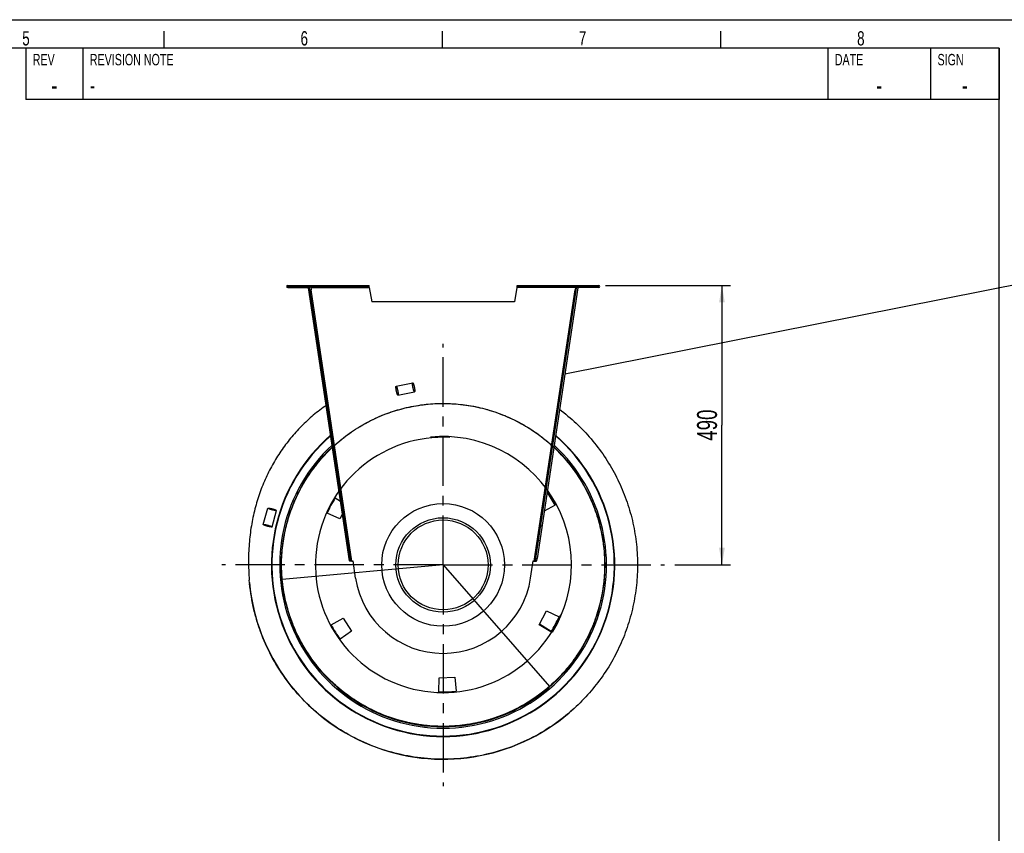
# Model space of a CAD drawing. Extents: x -143 to 557, y -130 to 297.
# Tile 15 of 15: x 243 to 416, y 154 to 297. Entities that reach past the tile are written whole.
import ezdxf

# ---------------------------------------------------------------- set-up
doc = ezdxf.new("R2010")
doc.units = 0
doc.header["$LTSCALE"] = 23.1
doc.linetypes.add('CENTER', pattern=[0.6, 0.375, -0.075, 0.075, -0.075])
doc.layers.get('0').update_dxf_attribs({"linetype": 'CONTINUOUS'})
for name, color, linetype in [('110528_DXF_CONTINUOUS_LINE', 7, 'CONTINUOUS'), ('110534_DXF_CONTINUOUS_LINE', 7, 'CONTINUOUS'), ('110536_DXF_AXIS', 7, 'CONTINUOUS'), ('110536_DXF_DIMENSION', 7, 'CONTINUOUS'), ('110651_DXF_CONTINUOUS_LINE', 7, 'CONTINUOUS'), ('110660_DXF_CONTINUOUS_LINE', 7, 'CONTINUOUS'), ('112850_DXF_CONTINUOUS_LINE', 7, 'CONTINUOUS'), ('AG_HOSE_100_DXF_CONTINUOUS', 7, 'CONTINUOUS'), ('ASE_65-100-5_DXF_FORMAT', 7, 'CONTINUOUS')]:
    doc.layers.add(name, color=color, linetype=linetype)
doc.styles.get("Standard").update_dxf_attribs({"font": 'txt', "width": 0.7})
doc.styles.add('TEXTSTYLE_2', font='txt', dxfattribs={"width": 0.7})
doc.dimstyles.new('DIMSTYLE_2', dxfattribs={"dimtxt": 3.5, "dimasz": 3, "dimexe": 1.5, "dimexo": 1, "dimgap": 0.875, "dimtad": 1, "dimdec": 3, "dimlfac": 10, "dimtxsty": 'STANDARD', "dimblk": '_ARROW_FILLED', "dimblk1": '_ARROW_FILLED', "dimblk2": '_ARROW_FILLED', "dimcen": 0.09, "dimazin": 3, "dimtp": 0.8, "dimtm": 0.8, "dimtfac": 1, "dimtdec": 3, "dimtofl": 0, "dimtmove": 0, "dimatfit": 3, "dimtolj": 1})

# ---------------------------------------------------------------- blocks, each defined once
blk = doc.blocks.new('_ARROW_FILLED')
at = {"color": 0, "linetype": 'BYBLOCK'}
blk.add_solid([(0, 0), (-1, 0.167), (-1, -0.167)], dxfattribs=at)
blk = doc.blocks.new('*D7')
at = {"layer": '110536_DXF_DIMENSION', "color": 2, "linetype": 'CONTINUOUS'}
for p, q in [((346.06, 250.44), (367.96, 250.44)), ((366.46, 250.44), (366.46, 225.94)), ((366.46, 201.44), (366.46, 225.94)), ((358.19, 201.44), (367.96, 201.44))]:
    blk.add_line(p, q, dxfattribs=at)
at = {"layer": '110536_DXF_DIMENSION', "color": 2, "linetype": 'CONTINUOUS', "xscale": 3, "yscale": 3, "zscale": 3}
for p, rotation in [((366.46, 250.44), 90), ((366.46, 201.44), 270)]:
    blk.add_blockref('_ARROW_FILLED', p, dxfattribs=dict(at, rotation=rotation))
at = {"layer": '110536_DXF_DIMENSION', "color": 2, "linetype": 'CONTINUOUS', "insert": (362.09, 225.94), "char_height": 3.5, "width": 12.375, "attachment_point": 2, "rotation": 90}
blk.add_mtext('490', dxfattribs=at)

msp = doc.modelspace()

# ---------------------------------------------------------------- linework, layer by layer
at = {"layer": '110528_DXF_CONTINUOUS_LINE', "color": 9, "linetype": 'CONTINUOUS'}
for p, q in [((291.12251, 215.52563), (291.05629, 215.56084)), ((344.09936, 187.35733), (344.16559, 187.32212))]:
    msp.add_line(p, q, dxfattribs=at)
at = {"layer": '110528_DXF_CONTINUOUS_LINE', "color": 3, "linetype": 'CONTINUOUS'}
for p, q in [((298.71425, 213.18788), (299.64578, 212.62816)), ((299.5197, 209.50669), (297.30584, 210.53904)), ((337.23196, 211.93329), (335.31125, 210.86862)), ((299.98414, 210.38017), (299.5197, 209.50669)), ((334.41379, 190.95318), (335.70217, 193.37626)), ((335.70217, 193.37626), (337.91603, 192.34392)), ((297.98992, 190.94967), (300.12637, 192.13393)), ((300.12637, 192.13393), (301.58064, 189.80662)), ((301.58064, 189.80662), (299.57967, 188.40553)), ((336.50762, 189.69508), (334.41379, 190.95318)), ((316.8866, 179.20327), (316.92923, 181.64563)), ((316.92923, 181.64563), (319.67187, 181.7414)), ((319.67187, 181.7414), (319.88477, 179.30797))]:
    msp.add_line(p, q, dxfattribs=at)
at = {"layer": '110528_DXF_CONTINUOUS_LINE', "color": 7, "linetype": 'CONTINUOUS'}
msp.add_arc((317.61094, 201.44148), 30.075, 130.9272981, 49.0727812, dxfattribs=at)
at = {"layer": '110528_DXF_CONTINUOUS_LINE', "color": 3, "linetype": 'CONTINUOUS'}
for radius, start, end in [(30, 131.0180095, 48.9821354), (22.25, 28.1344313, 35.0874507), (22.25, 148.1344313, 155.8655687), (22.25, 328.1344313, 335.8655687), (22.25, 208.1344313, 215.8655687), (22.25, 268.1344313, 275.8655687)]:
    msp.add_arc((317.61094, 201.44148), radius, start, end, dxfattribs=at)
at = {"layer": '110528_DXF_CONTINUOUS_LINE', "color": 9, "linetype": 'CONTINUOUS'}
for radius, start, end in [(28.61603, 132.7976441, 47.2018923), (28.36603, 133.1423861, 46.8573921)]:
    msp.add_arc((317.61094, 201.44148), radius, start, end, dxfattribs=at)
at = {"layer": '110534_DXF_CONTINUOUS_LINE', "color": 9, "linetype": 'CONTINUOUS'}
for p, q in [((290.38428, 250.04148), (290.38428, 250.44148)), ((344.83759, 250.04148), (344.83759, 250.44148)), ((294.41889, 250.04148), (304.67262, 250.04148)), ((301.6322, 202.11835), (294.47624, 249.66048)), ((340.80298, 250.04148), (330.54926, 250.04148)), ((333.58967, 202.11835), (340.74564, 249.66048)), ((300.30982, 208.21647), (300.50759, 208.24624)), ((334.91205, 208.21647), (334.71428, 208.24624)), ((300.69251, 205.67396), (300.89029, 205.70373)), ((334.52936, 205.67396), (334.33159, 205.70373)), ((301.15874, 202.5765), (301.35651, 202.60627)), ((301.1589, 202.57542), (301.35667, 202.60519)), ((334.06297, 202.57542), (333.8652, 202.60519)), ((334.06314, 202.5765), (333.86536, 202.60627))]:
    msp.add_line(p, q, dxfattribs=at)
at = {"layer": '110534_DXF_CONTINUOUS_LINE', "color": 3, "linetype": 'CONTINUOUS'}
for p, q in [((290.38428, 250.44148), (304.59959, 250.44148)), ((330.62228, 250.44148), (344.83759, 250.44148)), ((290.38428, 250.04148), (294.23428, 250.04148)), ((301.21908, 202.1756), (294.02116, 249.99649)), ((341.20072, 249.99649), (334.06314, 202.5765)), ((344.83759, 250.04148), (340.98759, 250.04148)), ((334.00279, 202.1756), (334.06314, 202.5765))]:
    msp.add_line(p, q, dxfattribs=at)
at = {"layer": '110534_DXF_CONTINUOUS_LINE', "color": 7, "linetype": 'CONTINUOUS'}
for p, q in [((290.38428, 250.24148), (304.59959, 250.24148)), ((294.23428, 250.04148), (294.23428, 250.24148)), ((301.40563, 250.44148), (301.40563, 250.24148)), ((304.40563, 250.44148), (304.40563, 250.24148)), ((304.59959, 250.44148), (304.59959, 250.24148)), ((330.62228, 250.44148), (330.62228, 250.24148)), ((330.62228, 250.24148), (344.83759, 250.24148)), ((330.81624, 250.44148), (330.81624, 250.24148)), ((333.81624, 250.44148), (333.81624, 250.24148)), ((340.98759, 250.04148), (340.98759, 250.24148)), ((294.02116, 249.99649), (294.21893, 250.02626)), ((301.41685, 202.20537), (294.21893, 250.02626)), ((294.27847, 249.63072), (294.47624, 249.66048)), ((294.41889, 250.04148), (294.47624, 249.66048)), ((304.67262, 250.04148), (305.11094, 247.55564)), ((330.54926, 250.04148), (330.11094, 247.55564)), ((333.86536, 202.60627), (341.00294, 250.02626)), ((340.80298, 250.04148), (340.74564, 249.66048)), ((340.94341, 249.63072), (340.74564, 249.66048)), ((341.20072, 249.99649), (341.00294, 250.02626)), ((330.11094, 247.55564), (305.11094, 247.55564)), ((301.21908, 202.1756), (301.41685, 202.20537)), ((302.28359, 199.13443), (301.83197, 202.13488)), ((332.93828, 199.13443), (333.3899, 202.13488)), ((333.80502, 202.20537), (333.86536, 202.60627)), ((334.00279, 202.1756), (333.80502, 202.20537))]:
    msp.add_line(p, q, dxfattribs=at)
at = {"layer": '110534_DXF_CONTINUOUS_LINE', "color": 3, "linetype": 'CONTINUOUS'}
for centre, start, end in [((290.38428, 250.24148), 90, 270), ((344.83759, 250.24148), 270, 90)]:
    msp.add_arc(centre, 0.2, start, end, dxfattribs=at)
at = {"layer": '110534_DXF_CONTINUOUS_LINE', "color": 7, "linetype": 'CONTINUOUS'}
for centre, radius, start, end in [((301.60871, 203.61817), 1.5, 270.8975556, 278.5598113), ((333.61317, 203.61817), 1.5, 261.4401887, 269.1024444), ((317.61094, 201.44148), 15.5, 188.5598113, 351.4401887)]:
    msp.add_arc(centre, radius, start, end, dxfattribs=at)
for points, knots in [([(294.35868, 250.24148), (294.36582, 250.24148), (294.37957, 250.21674), (294.3906, 250.17766), (294.40519, 250.11386), (294.414, 250.06702), (294.41889, 250.04148)], [0, 0, 0, 0, 0.10102656, 0.317593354, 0.631910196, 1, 1, 1, 1]), ([(304.67262, 250.04148), (304.66668, 250.06703), (304.65597, 250.11416), (304.63825, 250.17746), (304.6246, 250.21847), (304.60751, 250.24148), (304.59959, 250.24148)], [0, 0, 0, 0, 0.362762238, 0.67352206, 0.890403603, 1, 1, 1, 1]), ([(330.54926, 250.04148), (330.5552, 250.06703), (330.56591, 250.11416), (330.58362, 250.17746), (330.59728, 250.21847), (330.61436, 250.24148), (330.62228, 250.24148)], [0, 0, 0, 0, 0.362762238, 0.67352206, 0.890403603, 1, 1, 1, 1]), ([(340.86319, 250.24148), (340.85605, 250.24148), (340.84231, 250.21674), (340.83127, 250.17766), (340.81668, 250.11386), (340.80788, 250.06702), (340.80298, 250.04148)], [0, 0, 0, 0, 0.10102656, 0.317593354, 0.631910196, 1, 1, 1, 1]), ([(301.6322, 202.11835), (301.60485, 202.11907), (301.55398, 202.12262), (301.487, 202.13673), (301.43569, 202.16143), (301.41894, 202.19148), (301.41685, 202.20537)], [0, 0, 0, 0, 0.331658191, 0.615530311, 0.82972973, 1, 1, 1, 1]), ([(333.58967, 202.11835), (333.61702, 202.11907), (333.66789, 202.12262), (333.73488, 202.13673), (333.78618, 202.16143), (333.80293, 202.19148), (333.80502, 202.20537)], [0, 0, 0, 0, 0.331658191, 0.615530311, 0.82972973, 1, 1, 1, 1])]:
    msp.add_open_spline(points, degree=3, knots=knots, dxfattribs=at)
at = {"layer": '110534_DXF_CONTINUOUS_LINE', "color": 3, "linetype": 'CONTINUOUS'}
for points, knots in [([(304.67262, 250.04148), (304.66668, 250.09252), (304.65575, 250.18687), (304.64083, 250.29809), (304.62839, 250.36987), (304.61921, 250.40728), (304.61231, 250.42957), (304.60357, 250.44148), (304.59959, 250.44148)], [0, 0, 0, 0, 0.37570868, 0.695091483, 0.818353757, 0.911146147, 0.970916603, 1, 1, 1, 1]), ([(330.54926, 250.04148), (330.55519, 250.09252), (330.56612, 250.18687), (330.58104, 250.29809), (330.59349, 250.36987), (330.60266, 250.40728), (330.60956, 250.42957), (330.61831, 250.44148), (330.62228, 250.44148)], [0, 0, 0, 0, 0.37570868, 0.695091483, 0.818353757, 0.911146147, 0.970916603, 1, 1, 1, 1]), ([(301.6322, 202.11835), (301.58032, 202.11518), (301.48423, 202.1115), (301.37066, 202.11445), (301.29641, 202.12526), (301.25736, 202.13645), (301.22963, 202.15172), (301.22022, 202.16805), (301.21908, 202.1756)], [0, 0, 0, 0, 0.360165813, 0.666149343, 0.785569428, 0.878759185, 0.94710206, 1, 1, 1, 1]), ([(333.58967, 202.11835), (333.64156, 202.11518), (333.73765, 202.1115), (333.85122, 202.11445), (333.92546, 202.12526), (333.96451, 202.13645), (333.99224, 202.15172), (334.00166, 202.16805), (334.00279, 202.1756)], [0, 0, 0, 0, 0.360165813, 0.666149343, 0.785569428, 0.878759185, 0.94710206, 1, 1, 1, 1])]:
    msp.add_open_spline(points, degree=3, knots=knots, dxfattribs=at)
at = {"layer": '110536_DXF_AXIS', "color": 7, "linetype": 'CENTER'}
for q in [(317.61094, 240.20705), (278.84537, 201.44148), (317.61094, 162.67591), (356.3765, 201.44148)]:
    msp.add_line((317.61094, 201.44148), q, dxfattribs=at)
at = {"layer": '110651_DXF_CONTINUOUS_LINE', "color": 7, "linetype": 'CONTINUOUS'}
msp.add_line((336.56836, 189.79446), (334.47992, 191.07755), dxfattribs=at)
at = {"layer": '110660_DXF_CONTINUOUS_LINE', "color": 9, "linetype": 'CONTINUOUS'}
for p, q in [((309.37995, 232.75127), (312.28536, 233.35477)), ((309.70535, 231.18471), (312.61076, 231.78821)), ((286.10135, 208.52476), (286.89331, 211.3974)), ((287.64381, 208.09952), (288.43577, 210.97216))]:
    msp.add_line(p, q, dxfattribs=at)
for points, knots in [([(312.33294, 232.54758), (312.32298, 232.59555), (312.30464, 232.6902), (312.28172, 232.82888), (312.26433, 232.9588), (312.25291, 233.07563), (312.24809, 233.17489), (312.24889, 233.25526), (312.25732, 233.3096), (312.26811, 233.35057), (312.30285, 233.35779), (312.32907, 233.3245), (312.35844, 233.27801), (312.39118, 233.20461), (312.4263, 233.11164), (312.46235, 232.99993), (312.49813, 232.87383), (312.53234, 232.7375), (312.55321, 232.64337), (312.56317, 232.5954)], [0, 0, 0, 0, 0.089277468, 0.17567333, 0.256055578, 0.328171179, 0.389237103, 0.437858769, 0.472417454, 0.49342805, 0.50657195, 0.527582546, 0.562141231, 0.610762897, 0.671828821, 0.743944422, 0.82432667, 0.910722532, 1, 1, 1, 1]), ([(309.42753, 231.94408), (309.41757, 231.99205), (309.39923, 232.08671), (309.37631, 232.22538), (309.35892, 232.3553), (309.3475, 232.47213), (309.34268, 232.5714), (309.34348, 232.65176), (309.35191, 232.70611), (309.3627, 232.74707), (309.39745, 232.75429), (309.42366, 232.72101), (309.45303, 232.67452), (309.48577, 232.60112), (309.52089, 232.50815), (309.55694, 232.39643), (309.59272, 232.27033), (309.62693, 232.13401), (309.6478, 232.03987), (309.65777, 231.9919)], [0, 0, 0, 0, 0.089277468, 0.17567333, 0.256055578, 0.328171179, 0.389237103, 0.437858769, 0.472417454, 0.49342805, 0.50657195, 0.527582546, 0.562141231, 0.610762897, 0.671828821, 0.743944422, 0.82432667, 0.910722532, 1, 1, 1, 1]), ([(309.65777, 231.9919), (309.66773, 231.94393), (309.68607, 231.84928), (309.70899, 231.7106), (309.72638, 231.58068), (309.7378, 231.46385), (309.74262, 231.36459), (309.74182, 231.28422), (309.73339, 231.22988), (309.7226, 231.18891), (309.68785, 231.18169), (309.66164, 231.21498), (309.63227, 231.26147), (309.59953, 231.33487), (309.56441, 231.42784), (309.52836, 231.53955), (309.49258, 231.66565), (309.45837, 231.80198), (309.4375, 231.89611), (309.42753, 231.94408)], [0, 0, 0, 0, 0.089277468, 0.17567333, 0.256055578, 0.328171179, 0.389237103, 0.437858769, 0.472417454, 0.49342805, 0.50657195, 0.527582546, 0.562141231, 0.610762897, 0.671828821, 0.743944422, 0.82432667, 0.910722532, 1, 1, 1, 1]), ([(312.56317, 232.5954), (312.57314, 232.54743), (312.59148, 232.45277), (312.6144, 232.3141), (312.63179, 232.18418), (312.64321, 232.06735), (312.64803, 231.96808), (312.64722, 231.88772), (312.6388, 231.83337), (312.62801, 231.79241), (312.59326, 231.78519), (312.56705, 231.81847), (312.53768, 231.86496), (312.50494, 231.93836), (312.46982, 232.03133), (312.43377, 232.14305), (312.39798, 232.26915), (312.36378, 232.40547), (312.34291, 232.49961), (312.33294, 232.54758)], [0, 0, 0, 0, 0.089277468, 0.17567333, 0.256055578, 0.328171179, 0.389237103, 0.437858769, 0.472417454, 0.49342805, 0.50657195, 0.527582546, 0.562141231, 0.610762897, 0.671828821, 0.743944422, 0.82432667, 0.910722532, 1, 1, 1, 1]), ([(287.63991, 211.09545), (287.59268, 211.10847), (287.50003, 211.13507), (287.36586, 211.17677), (287.24186, 211.21865), (287.13193, 211.25916), (287.0409, 211.2971), (286.96821, 211.33054), (286.9246, 211.35937), (286.89015, 211.38151), (286.89874, 211.41266), (286.93967, 211.41402), (286.99189, 211.41643), (287.07144, 211.4079), (287.16905, 211.39383), (287.28421, 211.37229), (287.41217, 211.34471), (287.54874, 211.31176), (287.64193, 211.28713), (287.68916, 211.27411)], [0, 0, 0, 0, 0.090153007, 0.177370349, 0.258461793, 0.331119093, 0.392489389, 0.441090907, 0.475147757, 0.494769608, 0.505230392, 0.524852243, 0.558909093, 0.607510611, 0.668880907, 0.741538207, 0.822629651, 0.909846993, 1, 1, 1, 1]), ([(287.68916, 211.27411), (287.7364, 211.26109), (287.82905, 211.23449), (287.96321, 211.19279), (288.08722, 211.15091), (288.19715, 211.1104), (288.28818, 211.07246), (288.36086, 211.03902), (288.40448, 211.01019), (288.43892, 210.98805), (288.43034, 210.9569), (288.38941, 210.95554), (288.33718, 210.95313), (288.25763, 210.96166), (288.16002, 210.97572), (288.04486, 210.99727), (287.91691, 211.02485), (287.78033, 211.0578), (287.68714, 211.08243), (287.63991, 211.09545)], [0, 0, 0, 0, 0.090153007, 0.177370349, 0.258461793, 0.331119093, 0.392489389, 0.441090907, 0.475147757, 0.494769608, 0.505230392, 0.524852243, 0.558909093, 0.607510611, 0.668880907, 0.741538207, 0.822629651, 0.909846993, 1, 1, 1, 1]), ([(286.84796, 208.22281), (286.80073, 208.23583), (286.70808, 208.26243), (286.57391, 208.30412), (286.4499, 208.34601), (286.33997, 208.38652), (286.24894, 208.42446), (286.17626, 208.45789), (286.13264, 208.48673), (286.0982, 208.50887), (286.10678, 208.54002), (286.14771, 208.54138), (286.19994, 208.54379), (286.27949, 208.53526), (286.3771, 208.52119), (286.49226, 208.49965), (286.62021, 208.47207), (286.75679, 208.43912), (286.84998, 208.41449), (286.89721, 208.40147)], [0, 0, 0, 0, 0.090153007, 0.177370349, 0.258461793, 0.331119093, 0.392489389, 0.441090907, 0.475147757, 0.494769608, 0.505230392, 0.524852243, 0.558909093, 0.607510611, 0.668880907, 0.741538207, 0.822629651, 0.909846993, 1, 1, 1, 1]), ([(286.89721, 208.40147), (286.94444, 208.38845), (287.03709, 208.36185), (287.17126, 208.32015), (287.29526, 208.27827), (287.4052, 208.23776), (287.49622, 208.19982), (287.56891, 208.16638), (287.61252, 208.13755), (287.64697, 208.11541), (287.63838, 208.08426), (287.59745, 208.08289), (287.54523, 208.08049), (287.46568, 208.08902), (287.36807, 208.10308), (287.25291, 208.12463), (287.12496, 208.15221), (286.98838, 208.18515), (286.89519, 208.20979), (286.84796, 208.22281)], [0, 0, 0, 0, 0.090153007, 0.177370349, 0.258461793, 0.331119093, 0.392489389, 0.441090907, 0.475147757, 0.494769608, 0.505230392, 0.524852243, 0.558909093, 0.607510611, 0.668880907, 0.741538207, 0.822629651, 0.909846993, 1, 1, 1, 1])]:
    msp.add_open_spline(points, degree=3, knots=knots, dxfattribs=at)
at = {"layer": '112850_DXF_CONTINUOUS_LINE', "color": 7, "linetype": 'CONTINUOUS'}
for radius in [10.75, 7.875]:
    msp.add_circle((317.61094, 201.44148), radius, dxfattribs=at)
at = {"layer": '112850_DXF_CONTINUOUS_LINE', "color": 9, "linetype": 'CONTINUOUS'}
msp.add_circle((317.61094, 201.44148), 8.275, dxfattribs=at)
at = {"layer": 'AG_HOSE_100_DXF_CONTINUOUS', "color": 4, "linetype": 'CONTINUOUS'}
msp.add_line((338.9337, 234.93513), (557.23558, 278.27715), dxfattribs=at)
at = {"layer": 'AG_HOSE_100_DXF_CONTINUOUS', "color": 9, "linetype": 'CONTINUOUS'}
for p, q in [((317.61094, 201.44148), (289.42874, 198.86203)), ((317.61094, 201.44148), (336.26283, 180.15776)), ((340.05315, 175.83399), (340.05253, 175.83333)), ((340.0532, 175.83393), (340.05253, 175.83333))]:
    msp.add_line(p, q, dxfattribs=at)
at = {"layer": 'AG_HOSE_100_DXF_CONTINUOUS', "color": 7, "linetype": 'CONTINUOUS'}
for p, q in [((283.70359, 198.32858), (283.66591, 198.76247)), ((283.70358, 198.32858), (283.70272, 198.33794)), ((339.67714, 175.50917), (339.66919, 175.5025)), ((339.67714, 175.50917), (339.66923, 175.50244)), ((339.95543, 175.74948), (339.8609, 175.66785)), ((339.95588, 175.74895), (339.86149, 175.66717)), ((340.05253, 175.83333), (340.0481, 175.82951)), ((340.05253, 175.83333), (340.04813, 175.82947))]:
    msp.add_line(p, q, dxfattribs=at)
for points in [[(297.11949, 229.41207), (296.86898, 229.23335), (296.57477, 229.0185), (296.28362, 228.8009), (295.99555, 228.58057), (295.71055, 228.35753), (295.42865, 228.13181), (295.14985, 227.90344), (294.87414, 227.67242), (294.60154, 227.43879), (294.33206, 227.20256), (294.06569, 226.96374), (293.80245, 226.72235), (293.54234, 226.47843), (293.28534, 226.23194), (293.03146, 225.98293), (292.78072, 225.73143), (292.53309, 225.47741), (292.28858, 225.22091), (292.04723, 224.96195), (291.80899, 224.70051), (291.57389, 224.43663), (291.34195, 224.17033), (291.11315, 223.9016), (290.88751, 223.63045), (290.66503, 223.35691), (290.44572, 223.08096), (290.22959, 222.80263), (290.01665, 222.52194), (289.80689, 222.23887), (289.60034, 221.95344), (289.39701, 221.66567), (289.19689, 221.37555), (289, 221.08311), (288.80634, 220.78836), (288.61592, 220.49129), (288.42874, 220.19193), (288.24483, 219.89029), (288.06418, 219.58635), (287.88681, 219.28015), (287.71274, 218.9717), (287.54198, 218.66099), (287.37455, 218.34807), (287.21046, 218.03293), (287.0497, 217.71556), (286.89233, 217.39599), (286.73833, 217.07422), (286.58768, 216.75015), (286.4404, 216.42379), (286.29652, 216.09517), (286.156, 215.76419), (286.01886, 215.43084), (285.88513, 215.09518), (285.75482, 214.75716), (285.62796, 214.41681), (285.50456, 214.07415), (285.38465, 213.72916), (285.26824, 213.38187), (285.15538, 213.0323), (285.04604, 212.68035), (284.94027, 212.32607), (284.83809, 211.96945), (284.73949, 211.6104), (284.64453, 211.24894), (284.55321, 210.88509), (284.46557, 210.51877), (284.38162, 210.14998), (284.30141, 209.77875), (284.22494, 209.40501), (284.15224, 209.02877), (284.08335, 208.65004), (284.01829, 208.26876), (283.9571, 207.88495), (283.89981, 207.49861), (283.84645, 207.10969), (283.79705, 206.71819), (283.75166, 206.32413), (283.7103, 205.92741), (283.67301, 205.52805), (283.63984, 205.12605), (283.61082, 204.72134), (283.58601, 204.31392), (283.56543, 203.9038), (283.54914, 203.4909), (283.53717, 203.07524), (283.52957, 202.65682), (283.5264, 202.23557), (283.52768, 201.81149), (283.53348, 201.3846), (283.54384, 200.95482), (283.55882, 200.52217), (283.57846, 200.08663), (283.60281, 199.64818), (283.63195, 199.20678), (283.66591, 198.76247)], [(340.05253, 175.83333), (340.30359, 176.05554), (340.37245, 176.11776)]]:
    msp.add_lwpolyline(points, dxfattribs=at)
at = {"layer": 'AG_HOSE_100_DXF_CONTINUOUS', "color": 9, "linetype": 'CONTINUOUS'}
for radius, start, end in [(22.365, 86.93048, 337.18148), (22.5, 328.4904242, 95.6217164)]:
    msp.add_arc((317.61094, 201.44148), radius, start, end, dxfattribs=at)
at = {"layer": 'AG_HOSE_100_DXF_CONTINUOUS', "color": 7, "linetype": 'CONTINUOUS'}
for centre, radius, start, end in [((317.61092, 201.44148), 34.04999, 185.2295663, 310.3775266), ((317.61367, 201.4378), 34.04542, 310.1770807, 310.804085), ((317.61653, 201.43597), 34.04216, 310.3763356, 310.80245), ((317.63861, 201.41023), 34.00826, 310.3935793, 310.5994967), ((317.64441, 201.40346), 33.99935, 310.5994966, 310.8026924), ((317.65776, 201.38806), 33.97896, 311.0132269, 311.2196952)]:
    msp.add_arc(centre, radius, start, end, dxfattribs=at)
at = {"layer": 'AG_HOSE_100_DXF_CONTINUOUS', "color": 9, "linetype": 'CONTINUOUS'}
msp.add_open_spline([(336.26283, 180.15776), (334.98336, 179.0365), (332.10054, 176.93713), (327.19922, 174.62302), (321.6541, 173.23301), (315.93443, 172.99416), (310.14125, 173.94139), (304.65249, 176.04333), (300.3684, 178.83714), (297.29424, 181.6522), (294.66129, 184.68405), (292.03137, 188.88105), (290.33295, 193.45269), (289.55126, 197.37571), (289.27053, 200.44965), (289.33297, 203.61992), (289.75687, 206.76242), (290.50497, 209.75687), (291.56478, 212.65569), (292.97598, 215.49534), (294.74747, 218.22514), (296.8211, 220.7332), (299.1986, 223.01817), (301.93735, 225.09241), (305.57257, 227.19293), (310.33378, 228.9937), (315.1505, 229.75853), (319.15061, 229.75235), (322.21964, 229.42223), (325.31553, 228.73669), (328.31302, 227.70222), (331.1015, 226.37908), (333.73484, 224.76915), (336.24098, 222.82637), (338.56846, 220.55198), (340.61904, 218.02506), (342.39108, 215.24408), (343.88528, 212.15073), (344.95845, 208.97319), (345.62361, 205.8191), (345.93854, 202.74869), (345.91147, 199.57784), (345.51232, 196.34818), (344.74451, 193.18579), (343.60584, 190.09106), (342.05034, 187.02806), (340.15021, 184.21596), (337.92982, 181.65359), (335.49849, 179.42466), (332.67261, 177.39614), (329.61518, 175.73291), (326.28953, 174.42827), (322.82585, 173.5457), (319.08323, 173.09393), (314.68727, 173.15787), (309.58118, 174.09914), (305.06359, 175.93709), (301.64386, 178.01226), (299.18847, 179.88283), (296.89402, 182.07143), (294.86432, 184.5077), (293.16286, 187.08284), (291.74254, 189.8231), (290.60331, 192.78237), (289.78855, 195.93295), (289.34141, 199.15635), (289.26409, 202.45301), (289.58614, 205.8732), (290.31205, 209.14758), (291.37496, 212.19076), (292.69426, 214.9811), (294.35819, 217.68043), (296.37095, 220.23754), (298.66436, 222.54633), (301.24012, 224.60531), (304.15614, 226.42146), (307.23724, 227.84458), (310.46316, 228.88827), (313.69704, 229.53749), (317.16484, 229.81107), (320.64177, 229.65222), (324.16264, 229.04776), (327.5833, 228.01065), (331.01941, 226.46078), (334.03143, 224.57895), (336.6133, 222.48389), (338.79167, 220.29722), (340.76759, 217.81716), (342.49154, 215.05708), (343.88676, 212.11708), (344.95129, 208.99607), (345.67206, 205.6372), (345.96713, 202.25617), (345.85614, 198.86743), (345.37131, 195.60485), (344.4538, 192.24946), (343.12635, 189.03199), (341.36476, 185.92414), (339.23004, 183.05718), (336.60769, 180.34934), (333.78512, 178.12842), (330.79264, 176.32854), (327.78999, 174.96334), (324.4744, 173.91104), (321.05194, 173.27782), (317.48568, 173.06867), (313.919, 173.30364), (310.22099, 174.03449), (306.74109, 175.22596), (303.44847, 176.8558), (300.46641, 178.82657), (297.61592, 181.2932), (295.12096, 184.12229), (292.97367, 187.3433), (291.27732, 190.82605), (290.01897, 194.71182), (289.55913, 197.43738), (289.42874, 198.86203)], degree=3, knots=[0, 0, 0, 0, 0.012223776, 0.025463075, 0.038702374, 0.053040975, 0.066280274, 0.080618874, 0.094957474, 0.102734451, 0.110511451, 0.12375075, 0.13808935, 0.145268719, 0.152448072, 0.160225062, 0.168002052, 0.175181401, 0.182360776, 0.190137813, 0.197914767, 0.205691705, 0.213468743, 0.221556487, 0.230317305, 0.243556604, 0.257895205, 0.26507458, 0.272253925, 0.280030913, 0.287807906, 0.294987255, 0.30216663, 0.309943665, 0.317720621, 0.325497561, 0.333274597, 0.341362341, 0.350123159, 0.357302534, 0.364481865, 0.372258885, 0.380035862, 0.387812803, 0.395589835, 0.403677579, 0.412438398, 0.419904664, 0.427992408, 0.436080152, 0.44484097, 0.452928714, 0.461689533, 0.470450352, 0.47994009, 0.493179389, 0.507517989, 0.514697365, 0.52187671, 0.529653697, 0.537430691, 0.54461004, 0.551789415, 0.55956645, 0.567343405, 0.575120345, 0.582897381, 0.590985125, 0.599745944, 0.606925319, 0.61410465, 0.621881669, 0.629658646, 0.637435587, 0.64521262, 0.653300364, 0.662061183, 0.669527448, 0.677615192, 0.685702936, 0.694463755, 0.702551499, 0.711312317, 0.720073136, 0.729562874, 0.736742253, 0.74392158, 0.751698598, 0.759475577, 0.767252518, 0.77502955, 0.783117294, 0.791878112, 0.799344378, 0.807432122, 0.815519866, 0.824280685, 0.832368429, 0.841129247, 0.849890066, 0.859379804, 0.86684607, 0.874933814, 0.883021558, 0.891782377, 0.89987012, 0.908630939, 0.917391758, 0.926881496, 0.93496924, 0.943730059, 0.952490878, 0.961980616, 0.970741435, 0.980231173, 0.989720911, 1, 1, 1, 1], dxfattribs=at)
at = {"layer": 'AG_HOSE_100_DXF_CONTINUOUS', "color": 7, "linetype": 'CONTINUOUS'}
for points, knots in [([(337.99763, 228.71387), (339.01269, 227.95501), (340.95968, 226.32232), (343.58804, 223.5646), (345.89233, 220.53027), (347.84452, 217.25842), (349.41886, 213.7889), (350.59778, 210.16589), (351.36459, 206.43382), (351.7108, 202.63958), (351.63179, 198.83039), (351.12858, 195.05376), (350.20747, 191.35677), (348.87992, 187.78552), (347.16254, 184.38456), (345.07658, 181.19619), (342.64854, 178.26057), (340.82084, 176.49534), (339.86148, 175.66718)], [0, 0, 0, 0, 0.062500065, 0.125000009, 0.187500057, 0.249999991, 0.312500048, 0.375000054, 0.437500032, 0.500000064, 0.56250006, 0.625000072, 0.687500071, 0.750000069, 0.81250005, 0.875000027, 0.937500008, 1, 1, 1, 1]), ([(339.57814, 175.42526), (338.39967, 174.43018), (335.90393, 172.59805), (331.82502, 170.3846), (327.48294, 168.74413), (322.95874, 167.70765), (318.33573, 167.29403), (313.69936, 167.51117), (309.13518, 168.35467), (304.72766, 169.8096), (300.55785, 171.84814), (296.70302, 174.43345), (293.23465, 177.51778), (290.21573, 181.0434), (287.70346, 184.94582), (286.06926, 188.4531), (285.05728, 191.37036), (284.24504, 194.34897), (283.86592, 196.64128), (283.71809, 198.17657)], [0, 0, 0, 0, 0.062497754, 0.124995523, 0.187493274, 0.249991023, 0.312488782, 0.374986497, 0.437484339, 0.499982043, 0.562479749, 0.624977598, 0.687475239, 0.749973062, 0.812470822, 0.874968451, 0.906235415, 0.937502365, 1, 1, 1, 1])]:
    msp.add_open_spline(points, degree=3, knots=knots, dxfattribs=at)
at = {"layer": 'ASE_65-100-5_DXF_FORMAT', "color": 7, "linetype": 'CONTINUOUS'}
for p, q in [((-0.00158, 296.99848), (419.99842, 296.99848)), ((268.74842, 291.99848), (268.74842, 294.99848)), ((317.49842, 291.99848), (317.49842, 294.99848)), ((366.24842, 291.99848), (366.24842, 294.99848)), ((414.99842, 291.99848), (24.99842, 291.99848)), ((414.99842, 291.99848), (244.49842, 291.99848)), ((244.49842, 291.99848), (244.49842, 282.99848)), ((254.49842, 291.99848), (254.49842, 282.99848)), ((384.99842, 291.99848), (384.99842, 282.99848)), ((402.99842, 291.99848), (402.99842, 282.99848)), ((414.99842, 291.99848), (414.99842, 282.99848)), ((414.99842, 4.99848), (414.99842, 291.99848)), ((414.99842, 282.99848), (244.49842, 282.99848))]:
    msp.add_line(p, q, dxfattribs=at)

# ---------------------------------------------------------------- texts
at = {"layer": 'ASE_65-100-5_DXF_FORMAT', "color": 7, "linetype": 'CONTINUOUS', "char_height": 2.5, "attachment_point": 1}
for s, insert, width in [('5', (243.88927, 294.97512), 2.6785714), ('6', (292.63927, 294.97512), 2.9464286), ('7', (341.38927, 294.97512), 2.9464286), ('8', (390.13927, 294.97512), 2.9464286)]:
    msp.add_mtext(s, dxfattribs=dict(at, insert=insert, width=width))
at = {"layer": 'ASE_65-100-5_DXF_FORMAT', "color": 2, "linetype": 'CONTINUOUS', "style": 'TEXTSTYLE_2'}
for s, insert, char_height, width, attachment_point in [('REV', (245.72342, 290.99848), 2, 4.2, 1), ('REVISION NOTE', (255.72342, 290.99848), 2, 18.2, 1), ('DATE', (386.22342, 290.99848), 2, 5.6, 1), ('SIGN', (404.22342, 290.99848), 2, 5.6, 1), ('-', (249.49842, 287.24848), 3.5, 2.45, 2), ('-', (255.72342, 286.99848), 3, 2.1, 1), ('-', (393.99842, 287.24848), 3.5, 2.45, 2), ('-', (408.99842, 287.24848), 3.5, 2.45, 2)]:
    msp.add_mtext(s, dxfattribs=dict(at, insert=insert, char_height=char_height, width=width, attachment_point=attachment_point))

# ---------------------------------------------------------------- dimensions: what is measured, and where the dimension line sits
at = {"layer": '110536_DXF_DIMENSION', "color": 2, "linetype": 'CONTINUOUS'}
dim = msp.add_linear_dim(base=(366.46108, 250.44148), p1=(357.18624, 201.44148), p2=(345.05832, 250.44148), angle=90, dimstyle='DIMSTYLE_2', dxfattribs=at)
dim.commit()
dim.dimension.update_dxf_attribs({"geometry": '*D7', "text_midpoint": (366.46108, 225.44148), "dimtype": 160})

doc.saveas('drawing.dxf')
